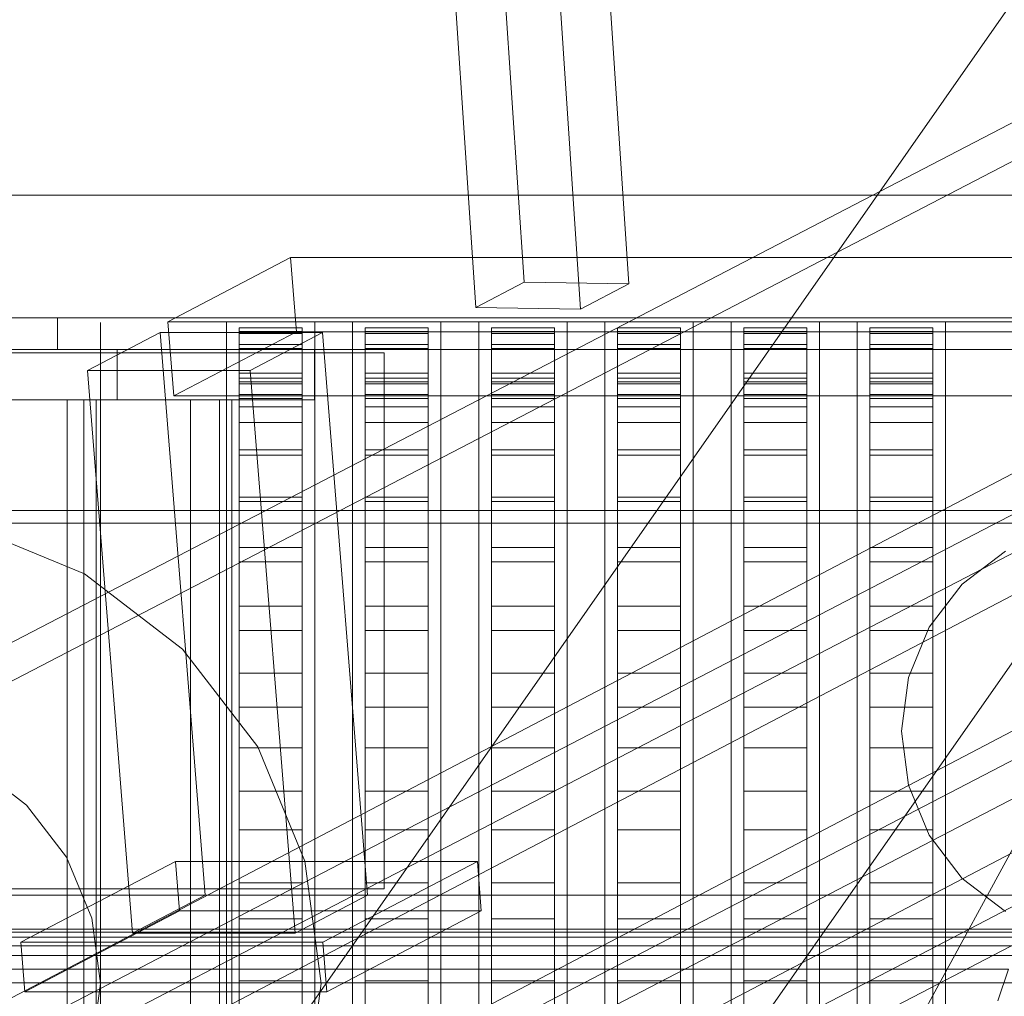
# Model space of a CAD drawing. Header units: millimetres. Extents: x -4738 to 65662, y -68080 to 6847.
# Tile 144 of 256: x -1673 to -1517, y -34127 to -33972. Entities that reach past the tile are written whole.
import ezdxf

# ---------------------------------------------------------------- set-up
doc = ezdxf.new("R2010")
doc.units = ezdxf.units.MM
for name, color, linetype, lineweight in [('COTAS_O', 1, 'Continuous', 0), ('frontal_briquetadora', 7, 'Continuous', 0), ('frontal_C10', 7, 'Continuous', 0), ('frontal_dosificador', 7, 'Continuous', 0), ('frontal_tolva', 7, 'Continuous', 0)]:
    doc.layers.add(name, color=color, linetype=linetype, lineweight=lineweight)
doc.dimstyles.new('R19_100', dxfattribs={"dimtxt": 250, "dimasz": 150, "dimexe": 150, "dimexo": 80, "dimgap": 100, "dimtad": 1, "dimtih": 1, "dimtoh": 1, "dimdsep": 46, "dimcen": 0.09, "dimadec": 0, "dimazin": 0, "dimtfac": 1, "dimtdec": 4, "dimtofl": 0, "dimtmove": 0, "dimatfit": 3, "dimfxl": 1, "dimtolj": 1, "dimtzin": 0, "dimarcsym": 0})

# ---------------------------------------------------------------- blocks, each defined once
blk = doc.blocks.new('DIM_R30_47')
at = {"layer": 'COTAS_O'}
for p, q in [((-1725, -31700), (-1025, -31700)), ((-1025, -31700), (-1070, -31850)), ((-1025, -34400), (-1025, -31700)), ((-1025, -31700), (-980, -31850)), ((-1025, -34400), (-1070, -34250)), ((-1025, -34400), (-980, -34250)), ((-1725, -34400), (-1025, -34400))]:
    blk.add_line(p, q, dxfattribs=at)
blk.add_text('2700 O', height=250, rotation=90, dxfattribs=at).set_placement((-1125, -33050))
blk = doc.blocks.new('DIM_R30_48')
at = {"layer": 'COTAS_O'}
for p, q in [((-1725, -33700), (-1575, -33655)), ((1725, -33700), (1575, -33655)), ((-1725, -34400), (-1725, -33700)), ((-1725, -33700), (1725, -33700)), ((-1725, -33700), (-1575, -33745)), ((1725, -33700), (1575, -33745)), ((1725, -34400), (1725, -33700))]:
    blk.add_line(p, q, dxfattribs=at)
blk.add_text('3450 O', height=250, dxfattribs=at).set_placement((0, -33600))

msp = doc.modelspace()

# ---------------------------------------------------------------- linework, layer by layer
at = {"layer": 'frontal_briquetadora'}
for p, q in [((-1660, -34021.432), (-1660, -34020.159)), ((-1640, -34021.432), (-1640, -34020.159)), ((-1626, -34021.432), (-1626, -34020.159)), ((-1620, -34021.432), (-1620, -34020.159)), ((-1606, -34021.432), (-1606, -34020.159)), ((-1600, -34021.432), (-1600, -34020.159)), ((-1586, -34021.432), (-1586, -34020.159)), ((-1580, -34021.432), (-1580, -34020.159)), ((-1566, -34021.432), (-1566, -34020.159)), ((-1560, -34021.432), (-1560, -34020.159)), ((-1546, -34021.432), (-1546, -34020.159)), ((-1540, -34021.432), (-1540, -34020.159)), ((-1526, -34021.432), (-1526, -34020.159)), ((-1660, -34023.974), (-1660, -34021.432)), ((-1640, -34023.974), (-1640, -34021.432)), ((-1638, -34021.599), (-1638, -34021.008)), ((-1638, -34021.008), (-1638, -34021.918)), ((-1638, -34021.008), (-1628, -34021.008)), ((-1638, -34023.687), (-1638, -34021.599)), ((-1638, -34021.599), (-1628, -34021.599)), ((-1638, -34021.918), (-1638, -34024.323)), ((-1638, -34021.918), (-1628, -34021.918)), ((-1628, -34021.008), (-1628, -34021.918)), ((-1628, -34021.599), (-1628, -34021.008)), ((-1628, -34023.687), (-1628, -34021.599)), ((-1628, -34021.918), (-1628, -34024.323)), ((-1626, -34023.974), (-1626, -34021.432)), ((-1620, -34023.974), (-1620, -34021.432)), ((-1618, -34021.599), (-1618, -34021.008)), ((-1618, -34021.008), (-1618, -34021.918)), ((-1618, -34021.008), (-1608, -34021.008)), ((-1618, -34023.687), (-1618, -34021.599)), ((-1618, -34021.599), (-1608, -34021.599)), ((-1618, -34021.918), (-1618, -34024.323)), ((-1618, -34021.918), (-1608, -34021.918)), ((-1608, -34021.008), (-1608, -34021.918)), ((-1608, -34021.599), (-1608, -34021.008)), ((-1608, -34023.687), (-1608, -34021.599)), ((-1608, -34021.918), (-1608, -34024.323)), ((-1606, -34023.974), (-1606, -34021.432)), ((-1600, -34023.974), (-1600, -34021.432)), ((-1598, -34021.599), (-1598, -34021.008)), ((-1598, -34021.008), (-1598, -34021.918)), ((-1598, -34021.008), (-1588, -34021.008)), ((-1598, -34023.687), (-1598, -34021.599)), ((-1598, -34021.599), (-1588, -34021.599)), ((-1598, -34021.918), (-1598, -34024.323)), ((-1598, -34021.918), (-1588, -34021.918)), ((-1588, -34021.008), (-1588, -34021.918)), ((-1588, -34021.599), (-1588, -34021.008)), ((-1588, -34023.687), (-1588, -34021.599)), ((-1588, -34021.918), (-1588, -34024.323)), ((-1586, -34023.974), (-1586, -34021.432)), ((-1580, -34023.974), (-1580, -34021.432)), ((-1578, -34021.599), (-1578, -34021.008)), ((-1578, -34021.008), (-1578, -34021.918)), ((-1578, -34021.008), (-1568, -34021.008)), ((-1578, -34023.687), (-1578, -34021.599)), ((-1578, -34021.599), (-1568, -34021.599)), ((-1578, -34021.918), (-1578, -34024.323)), ((-1578, -34021.918), (-1568, -34021.918)), ((-1568, -34021.008), (-1568, -34021.918)), ((-1568, -34021.599), (-1568, -34021.008)), ((-1568, -34023.687), (-1568, -34021.599)), ((-1568, -34021.918), (-1568, -34024.323)), ((-1566, -34023.974), (-1566, -34021.432)), ((-1560, -34023.974), (-1560, -34021.432)), ((-1558, -34021.599), (-1558, -34021.008)), ((-1558, -34021.008), (-1558, -34021.918)), ((-1558, -34021.008), (-1548, -34021.008)), ((-1558, -34023.687), (-1558, -34021.599)), ((-1558, -34021.599), (-1548, -34021.599)), ((-1558, -34021.918), (-1558, -34024.323)), ((-1558, -34021.918), (-1548, -34021.918)), ((-1548, -34021.008), (-1548, -34021.918)), ((-1548, -34021.599), (-1548, -34021.008)), ((-1548, -34023.687), (-1548, -34021.599)), ((-1548, -34021.918), (-1548, -34024.323)), ((-1546, -34023.974), (-1546, -34021.432)), ((-1540, -34023.974), (-1540, -34021.432)), ((-1538, -34021.599), (-1538, -34021.008)), ((-1538, -34021.008), (-1538, -34021.918)), ((-1538, -34021.008), (-1528, -34021.008)), ((-1538, -34023.687), (-1538, -34021.599)), ((-1538, -34021.599), (-1528, -34021.599)), ((-1538, -34021.918), (-1538, -34024.323)), ((-1538, -34021.918), (-1528, -34021.918)), ((-1528, -34021.008), (-1528, -34021.918)), ((-1528, -34021.599), (-1528, -34021.008)), ((-1528, -34023.687), (-1528, -34021.599)), ((-1528, -34021.918), (-1528, -34024.323)), ((-1526, -34023.974), (-1526, -34021.432)), ((-1638, -34255.522), (-1638, -34023.687)), ((-1638, -34023.687), (-1628, -34023.687)), ((-1628, -34255.522), (-1628, -34023.687)), ((-1618, -34255.522), (-1618, -34023.687)), ((-1618, -34023.687), (-1608, -34023.687)), ((-1608, -34255.522), (-1608, -34023.687)), ((-1598, -34255.522), (-1598, -34023.687)), ((-1598, -34023.687), (-1588, -34023.687)), ((-1588, -34255.522), (-1588, -34023.687)), ((-1578, -34255.522), (-1578, -34023.687)), ((-1578, -34023.687), (-1568, -34023.687)), ((-1568, -34255.522), (-1568, -34023.687)), ((-1558, -34255.522), (-1558, -34023.687)), ((-1558, -34023.687), (-1548, -34023.687)), ((-1548, -34255.522), (-1548, -34023.687)), ((-1538, -34255.522), (-1538, -34023.687)), ((-1538, -34023.687), (-1528, -34023.687)), ((-1528, -34255.522), (-1528, -34023.687)), ((-1660, -34027.772), (-1660, -34023.974)), ((-1640, -34027.772), (-1640, -34023.974)), ((-1638, -34024.323), (-1638, -34028.212)), ((-1638, -34024.323), (-1628, -34024.323)), ((-1628, -34024.323), (-1628, -34028.212)), ((-1626, -34027.772), (-1626, -34023.974)), ((-1620, -34027.772), (-1620, -34023.974)), ((-1618, -34024.323), (-1618, -34028.212)), ((-1618, -34024.323), (-1608, -34024.323)), ((-1608, -34024.323), (-1608, -34028.212)), ((-1606, -34027.772), (-1606, -34023.974)), ((-1600, -34027.772), (-1600, -34023.974)), ((-1598, -34024.323), (-1598, -34028.212)), ((-1598, -34024.323), (-1588, -34024.323)), ((-1588, -34024.323), (-1588, -34028.212)), ((-1586, -34027.772), (-1586, -34023.974)), ((-1580, -34027.772), (-1580, -34023.974)), ((-1578, -34024.323), (-1578, -34028.212)), ((-1578, -34024.323), (-1568, -34024.323)), ((-1568, -34024.323), (-1568, -34028.212)), ((-1566, -34027.772), (-1566, -34023.974)), ((-1560, -34027.772), (-1560, -34023.974)), ((-1558, -34024.323), (-1558, -34028.212)), ((-1558, -34024.323), (-1548, -34024.323)), ((-1548, -34024.323), (-1548, -34028.212)), ((-1546, -34027.772), (-1546, -34023.974)), ((-1540, -34027.772), (-1540, -34023.974)), ((-1538, -34024.323), (-1538, -34028.212)), ((-1538, -34024.323), (-1528, -34024.323)), ((-1528, -34024.323), (-1528, -34028.212)), ((-1526, -34027.772), (-1526, -34023.974)), ((-1660, -34032.813), (-1660, -34027.772)), ((-1640, -34032.813), (-1640, -34027.772)), ((-1638, -34028.212), (-1638, -34033.566)), ((-1638, -34028.212), (-1628, -34028.212)), ((-1628, -34028.212), (-1628, -34033.566)), ((-1626, -34032.813), (-1626, -34027.772)), ((-1620, -34032.813), (-1620, -34027.772)), ((-1618, -34028.212), (-1618, -34033.566)), ((-1618, -34028.212), (-1608, -34028.212)), ((-1608, -34028.212), (-1608, -34033.566)), ((-1606, -34032.813), (-1606, -34027.772)), ((-1600, -34032.813), (-1600, -34027.772)), ((-1598, -34028.212), (-1598, -34033.566)), ((-1598, -34028.212), (-1588, -34028.212)), ((-1588, -34028.212), (-1588, -34033.566)), ((-1586, -34032.813), (-1586, -34027.772)), ((-1580, -34032.813), (-1580, -34027.772)), ((-1578, -34028.212), (-1578, -34033.566)), ((-1578, -34028.212), (-1568, -34028.212)), ((-1568, -34028.212), (-1568, -34033.566)), ((-1566, -34032.813), (-1566, -34027.772)), ((-1560, -34032.813), (-1560, -34027.772)), ((-1558, -34028.212), (-1558, -34033.566)), ((-1558, -34028.212), (-1548, -34028.212)), ((-1548, -34028.212), (-1548, -34033.566)), ((-1546, -34032.813), (-1546, -34027.772)), ((-1540, -34032.813), (-1540, -34027.772)), ((-1538, -34028.212), (-1538, -34033.566)), ((-1538, -34028.212), (-1528, -34028.212)), ((-1528, -34028.212), (-1528, -34033.566)), ((-1526, -34032.813), (-1526, -34027.772)), ((-1640, -34030.642), (-1640, -34030)), ((-1638, -34029.008), (-1638, -34029.894)), ((-1638, -34029.584), (-1638, -34029.008)), ((-1638, -34029.008), (-1628, -34029.008)), ((-1638, -34031.618), (-1638, -34029.584)), ((-1638, -34029.584), (-1628, -34029.584)), ((-1638, -34029.894), (-1638, -34032.237)), ((-1638, -34029.894), (-1628, -34029.894)), ((-1628, -34029.584), (-1628, -34029.008)), ((-1628, -34029.008), (-1628, -34029.894)), ((-1628, -34031.618), (-1628, -34029.584)), ((-1628, -34029.894), (-1628, -34032.237)), ((-1626, -34030.642), (-1626, -34030)), ((-1620, -34030.642), (-1620, -34030)), ((-1618, -34029.008), (-1618, -34029.894)), ((-1618, -34029.584), (-1618, -34029.008)), ((-1618, -34029.008), (-1608, -34029.008)), ((-1618, -34031.618), (-1618, -34029.584)), ((-1618, -34029.584), (-1608, -34029.584)), ((-1618, -34029.894), (-1618, -34032.237)), ((-1618, -34029.894), (-1608, -34029.894)), ((-1608, -34029.584), (-1608, -34029.008)), ((-1608, -34029.008), (-1608, -34029.894)), ((-1608, -34031.618), (-1608, -34029.584)), ((-1608, -34029.894), (-1608, -34032.237)), ((-1606, -34030.642), (-1606, -34030)), ((-1600, -34030.642), (-1600, -34030)), ((-1598, -34029.008), (-1598, -34029.894)), ((-1598, -34029.584), (-1598, -34029.008)), ((-1598, -34029.008), (-1588, -34029.008)), ((-1598, -34031.618), (-1598, -34029.584)), ((-1598, -34029.584), (-1588, -34029.584)), ((-1598, -34029.894), (-1598, -34032.237)), ((-1598, -34029.894), (-1588, -34029.894)), ((-1588, -34029.584), (-1588, -34029.008)), ((-1588, -34029.008), (-1588, -34029.894)), ((-1588, -34031.618), (-1588, -34029.584)), ((-1588, -34029.894), (-1588, -34032.237)), ((-1586, -34030.642), (-1586, -34030)), ((-1580, -34030.642), (-1580, -34030)), ((-1578, -34029.008), (-1578, -34029.894)), ((-1578, -34029.584), (-1578, -34029.008)), ((-1578, -34029.008), (-1568, -34029.008)), ((-1578, -34031.618), (-1578, -34029.584)), ((-1578, -34029.584), (-1568, -34029.584)), ((-1578, -34029.894), (-1578, -34032.237)), ((-1578, -34029.894), (-1568, -34029.894)), ((-1568, -34029.584), (-1568, -34029.008)), ((-1568, -34029.008), (-1568, -34029.894)), ((-1568, -34031.618), (-1568, -34029.584)), ((-1568, -34029.894), (-1568, -34032.237)), ((-1566, -34030.642), (-1566, -34030)), ((-1560, -34030.642), (-1560, -34030)), ((-1558, -34029.008), (-1558, -34029.894)), ((-1558, -34029.584), (-1558, -34029.008)), ((-1558, -34029.008), (-1548, -34029.008)), ((-1558, -34031.618), (-1558, -34029.584)), ((-1558, -34029.584), (-1548, -34029.584)), ((-1558, -34029.894), (-1558, -34032.237)), ((-1558, -34029.894), (-1548, -34029.894)), ((-1548, -34029.584), (-1548, -34029.008)), ((-1548, -34029.008), (-1548, -34029.894)), ((-1548, -34031.618), (-1548, -34029.584)), ((-1548, -34029.894), (-1548, -34032.237)), ((-1546, -34030.642), (-1546, -34030)), ((-1540, -34030.642), (-1540, -34030)), ((-1538, -34029.008), (-1538, -34029.894)), ((-1538, -34029.584), (-1538, -34029.008)), ((-1538, -34029.008), (-1528, -34029.008)), ((-1538, -34031.618), (-1538, -34029.584)), ((-1538, -34029.584), (-1528, -34029.584)), ((-1538, -34029.894), (-1538, -34032.237)), ((-1538, -34029.894), (-1528, -34029.894)), ((-1528, -34029.584), (-1528, -34029.008)), ((-1528, -34029.008), (-1528, -34029.894)), ((-1528, -34031.618), (-1528, -34029.584)), ((-1528, -34029.894), (-1528, -34032.237)), ((-1526, -34030.642), (-1526, -34030)), ((-1640, -34032.567), (-1640, -34030.642)), ((-1638, -34263.452), (-1638, -34031.618)), ((-1638, -34031.618), (-1628, -34031.618)), ((-1628, -34263.452), (-1628, -34031.618)), ((-1626, -34032.567), (-1626, -34030.642)), ((-1620, -34032.567), (-1620, -34030.642)), ((-1618, -34263.452), (-1618, -34031.618)), ((-1618, -34031.618), (-1608, -34031.618)), ((-1608, -34263.452), (-1608, -34031.618)), ((-1606, -34032.567), (-1606, -34030.642)), ((-1600, -34032.567), (-1600, -34030.642)), ((-1598, -34263.452), (-1598, -34031.618)), ((-1598, -34031.618), (-1588, -34031.618)), ((-1588, -34263.452), (-1588, -34031.618)), ((-1586, -34032.567), (-1586, -34030.642)), ((-1580, -34032.567), (-1580, -34030.642)), ((-1578, -34263.452), (-1578, -34031.618)), ((-1578, -34031.618), (-1568, -34031.618)), ((-1568, -34263.452), (-1568, -34031.618)), ((-1566, -34032.567), (-1566, -34030.642)), ((-1560, -34032.567), (-1560, -34030.642)), ((-1558, -34263.452), (-1558, -34031.618)), ((-1558, -34031.618), (-1548, -34031.618)), ((-1548, -34263.452), (-1548, -34031.618)), ((-1546, -34032.567), (-1546, -34030.642)), ((-1540, -34032.567), (-1540, -34030.642)), ((-1538, -34263.452), (-1538, -34031.618)), ((-1538, -34031.618), (-1528, -34031.618)), ((-1528, -34263.452), (-1528, -34031.618)), ((-1526, -34032.567), (-1526, -34030.642)), ((-1660, -34039.075), (-1660, -34032.813)), ((-1640, -34035.764), (-1640, -34032.567)), ((-1640, -34039.075), (-1640, -34032.813)), ((-1638, -34032.237), (-1638, -34036.025)), ((-1638, -34032.237), (-1628, -34032.237)), ((-1628, -34032.237), (-1628, -34036.025)), ((-1626, -34035.764), (-1626, -34032.567)), ((-1626, -34039.075), (-1626, -34032.813)), ((-1620, -34035.764), (-1620, -34032.567)), ((-1620, -34039.075), (-1620, -34032.813)), ((-1618, -34032.237), (-1618, -34036.025)), ((-1618, -34032.237), (-1608, -34032.237)), ((-1608, -34032.237), (-1608, -34036.025)), ((-1606, -34035.764), (-1606, -34032.567)), ((-1606, -34039.075), (-1606, -34032.813)), ((-1600, -34035.764), (-1600, -34032.567)), ((-1600, -34039.075), (-1600, -34032.813)), ((-1598, -34032.237), (-1598, -34036.025)), ((-1598, -34032.237), (-1588, -34032.237)), ((-1588, -34032.237), (-1588, -34036.025)), ((-1586, -34035.764), (-1586, -34032.567)), ((-1586, -34039.075), (-1586, -34032.813)), ((-1580, -34035.764), (-1580, -34032.567)), ((-1580, -34039.075), (-1580, -34032.813)), ((-1578, -34032.237), (-1578, -34036.025)), ((-1578, -34032.237), (-1568, -34032.237)), ((-1568, -34032.237), (-1568, -34036.025)), ((-1566, -34035.764), (-1566, -34032.567)), ((-1566, -34039.075), (-1566, -34032.813)), ((-1560, -34035.764), (-1560, -34032.567)), ((-1560, -34039.075), (-1560, -34032.813)), ((-1558, -34032.237), (-1558, -34036.025)), ((-1558, -34032.237), (-1548, -34032.237)), ((-1548, -34032.237), (-1548, -34036.025)), ((-1546, -34035.764), (-1546, -34032.567)), ((-1546, -34039.075), (-1546, -34032.813)), ((-1540, -34035.764), (-1540, -34032.567)), ((-1540, -34039.075), (-1540, -34032.813)), ((-1538, -34032.237), (-1538, -34036.025)), ((-1538, -34032.237), (-1528, -34032.237)), ((-1528, -34032.237), (-1528, -34036.025)), ((-1526, -34035.764), (-1526, -34032.567)), ((-1526, -34039.075), (-1526, -34032.813)), ((-1638, -34033.566), (-1638, -34040.36)), ((-1638, -34033.566), (-1628, -34033.566)), ((-1628, -34033.566), (-1628, -34040.36)), ((-1618, -34033.566), (-1618, -34040.36)), ((-1618, -34033.566), (-1608, -34033.566)), ((-1608, -34033.566), (-1608, -34040.36)), ((-1598, -34033.566), (-1598, -34040.36)), ((-1598, -34033.566), (-1588, -34033.566)), ((-1588, -34033.566), (-1588, -34040.36)), ((-1578, -34033.566), (-1578, -34040.36)), ((-1578, -34033.566), (-1568, -34033.566)), ((-1568, -34033.566), (-1568, -34040.36)), ((-1558, -34033.566), (-1558, -34040.36)), ((-1558, -34033.566), (-1548, -34033.566)), ((-1548, -34033.566), (-1548, -34040.36)), ((-1538, -34033.566), (-1538, -34040.36)), ((-1538, -34033.566), (-1528, -34033.566)), ((-1528, -34033.566), (-1528, -34040.36)), ((-1640, -34040.222), (-1640, -34035.764)), ((-1638, -34036.025), (-1638, -34041.241)), ((-1638, -34036.025), (-1628, -34036.025)), ((-1628, -34036.025), (-1628, -34041.241)), ((-1626, -34040.222), (-1626, -34035.764)), ((-1620, -34040.222), (-1620, -34035.764)), ((-1618, -34036.025), (-1618, -34041.241)), ((-1618, -34036.025), (-1608, -34036.025)), ((-1608, -34036.025), (-1608, -34041.241)), ((-1606, -34040.222), (-1606, -34035.764)), ((-1600, -34040.222), (-1600, -34035.764)), ((-1598, -34036.025), (-1598, -34041.241)), ((-1598, -34036.025), (-1588, -34036.025)), ((-1588, -34036.025), (-1588, -34041.241)), ((-1586, -34040.222), (-1586, -34035.764)), ((-1580, -34040.222), (-1580, -34035.764)), ((-1578, -34036.025), (-1578, -34041.241)), ((-1578, -34036.025), (-1568, -34036.025)), ((-1568, -34036.025), (-1568, -34041.241)), ((-1566, -34040.222), (-1566, -34035.764)), ((-1560, -34040.222), (-1560, -34035.764)), ((-1558, -34036.025), (-1558, -34041.241)), ((-1558, -34036.025), (-1548, -34036.025)), ((-1548, -34036.025), (-1548, -34041.241)), ((-1546, -34040.222), (-1546, -34035.764)), ((-1540, -34040.222), (-1540, -34035.764)), ((-1538, -34036.025), (-1538, -34041.241)), ((-1538, -34036.025), (-1528, -34036.025)), ((-1528, -34036.025), (-1528, -34041.241)), ((-1526, -34040.222), (-1526, -34035.764)), ((-1660, -34046.532), (-1660, -34039.075)), ((-1640, -34046.532), (-1640, -34039.075)), ((-1626, -34046.532), (-1626, -34039.075)), ((-1620, -34046.532), (-1620, -34039.075)), ((-1606, -34046.532), (-1606, -34039.075)), ((-1600, -34046.532), (-1600, -34039.075)), ((-1586, -34046.532), (-1586, -34039.075)), ((-1580, -34046.532), (-1580, -34039.075)), ((-1566, -34046.532), (-1566, -34039.075)), ((-1560, -34046.532), (-1560, -34039.075)), ((-1546, -34046.532), (-1546, -34039.075)), ((-1540, -34046.532), (-1540, -34039.075)), ((-1526, -34046.532), (-1526, -34039.075)), ((-1640, -34045.921), (-1640, -34040.222)), ((-1638, -34040.36), (-1638, -34048.56)), ((-1638, -34040.36), (-1628, -34040.36)), ((-1628, -34040.36), (-1628, -34048.56)), ((-1626, -34045.921), (-1626, -34040.222)), ((-1620, -34045.921), (-1620, -34040.222)), ((-1618, -34040.36), (-1618, -34048.56)), ((-1618, -34040.36), (-1608, -34040.36)), ((-1608, -34040.36), (-1608, -34048.56)), ((-1606, -34045.921), (-1606, -34040.222)), ((-1600, -34045.921), (-1600, -34040.222)), ((-1598, -34040.36), (-1598, -34048.56)), ((-1598, -34040.36), (-1588, -34040.36)), ((-1588, -34040.36), (-1588, -34048.56)), ((-1586, -34045.921), (-1586, -34040.222)), ((-1580, -34045.921), (-1580, -34040.222)), ((-1578, -34040.36), (-1578, -34048.56)), ((-1578, -34040.36), (-1568, -34040.36)), ((-1568, -34040.36), (-1568, -34048.56)), ((-1566, -34045.921), (-1566, -34040.222)), ((-1560, -34045.921), (-1560, -34040.222)), ((-1558, -34040.36), (-1558, -34048.56)), ((-1558, -34040.36), (-1548, -34040.36)), ((-1548, -34040.36), (-1548, -34048.56)), ((-1546, -34045.921), (-1546, -34040.222)), ((-1540, -34045.921), (-1540, -34040.222)), ((-1538, -34040.36), (-1538, -34048.56)), ((-1538, -34040.36), (-1528, -34040.36)), ((-1528, -34040.36), (-1528, -34048.56)), ((-1526, -34045.921), (-1526, -34040.222)), ((-1638, -34041.241), (-1638, -34047.859)), ((-1638, -34041.241), (-1628, -34041.241)), ((-1628, -34041.241), (-1628, -34047.859)), ((-1618, -34041.241), (-1618, -34047.859)), ((-1618, -34041.241), (-1608, -34041.241)), ((-1608, -34041.241), (-1608, -34047.859)), ((-1598, -34041.241), (-1598, -34047.859)), ((-1598, -34041.241), (-1588, -34041.241)), ((-1588, -34041.241), (-1588, -34047.859)), ((-1578, -34041.241), (-1578, -34047.859)), ((-1578, -34041.241), (-1568, -34041.241)), ((-1568, -34041.241), (-1568, -34047.859)), ((-1558, -34041.241), (-1558, -34047.859)), ((-1558, -34041.241), (-1548, -34041.241)), ((-1548, -34041.241), (-1548, -34047.859)), ((-1538, -34041.241), (-1538, -34047.859)), ((-1538, -34041.241), (-1528, -34041.241)), ((-1528, -34041.241), (-1528, -34047.859)), ((-1660, -34055.154), (-1660, -34046.532)), ((-1640, -34052.836), (-1640, -34045.921)), ((-1640, -34055.154), (-1640, -34046.532)), ((-1626, -34052.836), (-1626, -34045.921)), ((-1626, -34055.154), (-1626, -34046.532)), ((-1620, -34052.836), (-1620, -34045.921)), ((-1620, -34055.154), (-1620, -34046.532)), ((-1606, -34052.836), (-1606, -34045.921)), ((-1606, -34055.154), (-1606, -34046.532)), ((-1600, -34052.836), (-1600, -34045.921)), ((-1600, -34055.154), (-1600, -34046.532)), ((-1586, -34052.836), (-1586, -34045.921)), ((-1586, -34055.154), (-1586, -34046.532)), ((-1580, -34052.836), (-1580, -34045.921)), ((-1580, -34055.154), (-1580, -34046.532)), ((-1566, -34052.836), (-1566, -34045.921)), ((-1566, -34055.154), (-1566, -34046.532)), ((-1560, -34052.836), (-1560, -34045.921)), ((-1560, -34055.154), (-1560, -34046.532)), ((-1546, -34052.836), (-1546, -34045.921)), ((-1546, -34055.154), (-1546, -34046.532)), ((-1540, -34052.836), (-1540, -34045.921)), ((-1540, -34055.154), (-1540, -34046.532)), ((-1526, -34052.836), (-1526, -34045.921)), ((-1526, -34055.154), (-1526, -34046.532)), ((-1638, -34047.859), (-1638, -34055.846)), ((-1638, -34047.859), (-1628, -34047.859)), ((-1638, -34048.56), (-1638, -34058.126)), ((-1638, -34048.56), (-1628, -34048.56)), ((-1628, -34047.859), (-1628, -34055.846)), ((-1628, -34048.56), (-1628, -34058.126)), ((-1618, -34047.859), (-1618, -34055.846)), ((-1618, -34047.859), (-1608, -34047.859)), ((-1618, -34048.56), (-1618, -34058.126)), ((-1618, -34048.56), (-1608, -34048.56)), ((-1608, -34047.859), (-1608, -34055.846)), ((-1608, -34048.56), (-1608, -34058.126)), ((-1598, -34047.859), (-1598, -34055.846)), ((-1598, -34047.859), (-1588, -34047.859)), ((-1598, -34048.56), (-1598, -34058.126)), ((-1598, -34048.56), (-1588, -34048.56)), ((-1588, -34047.859), (-1588, -34055.846)), ((-1588, -34048.56), (-1588, -34058.126)), ((-1578, -34047.859), (-1578, -34055.846)), ((-1578, -34047.859), (-1568, -34047.859)), ((-1578, -34048.56), (-1578, -34058.126)), ((-1578, -34048.56), (-1568, -34048.56)), ((-1568, -34047.859), (-1568, -34055.846)), ((-1568, -34048.56), (-1568, -34058.126)), ((-1558, -34047.859), (-1558, -34055.846)), ((-1558, -34047.859), (-1548, -34047.859)), ((-1558, -34048.56), (-1558, -34058.126)), ((-1558, -34048.56), (-1548, -34048.56)), ((-1548, -34047.859), (-1548, -34055.846)), ((-1548, -34048.56), (-1548, -34058.126)), ((-1538, -34047.859), (-1538, -34055.846)), ((-1538, -34047.859), (-1528, -34047.859)), ((-1538, -34048.56), (-1538, -34058.126)), ((-1538, -34048.56), (-1528, -34048.56)), ((-1528, -34047.859), (-1528, -34055.846)), ((-1528, -34048.56), (-1528, -34058.126)), ((-1640, -34060.938), (-1640, -34052.836)), ((-1626, -34060.938), (-1626, -34052.836)), ((-1620, -34060.938), (-1620, -34052.836)), ((-1606, -34060.938), (-1606, -34052.836)), ((-1600, -34060.938), (-1600, -34052.836)), ((-1586, -34060.938), (-1586, -34052.836)), ((-1580, -34060.938), (-1580, -34052.836)), ((-1566, -34060.938), (-1566, -34052.836)), ((-1560, -34060.938), (-1560, -34052.836)), ((-1546, -34060.938), (-1546, -34052.836)), ((-1540, -34060.938), (-1540, -34052.836)), ((-1526, -34060.938), (-1526, -34052.836)), ((-1660, -34064.906), (-1660, -34055.154)), ((-1640, -34064.906), (-1640, -34055.154)), ((-1638, -34055.846), (-1638, -34065.165)), ((-1638, -34055.846), (-1628, -34055.846)), ((-1628, -34055.846), (-1628, -34065.165)), ((-1626, -34064.906), (-1626, -34055.154)), ((-1620, -34064.906), (-1620, -34055.154)), ((-1618, -34055.846), (-1618, -34065.165)), ((-1618, -34055.846), (-1608, -34055.846)), ((-1608, -34055.846), (-1608, -34065.165)), ((-1606, -34064.906), (-1606, -34055.154)), ((-1600, -34064.906), (-1600, -34055.154)), ((-1598, -34055.846), (-1598, -34065.165)), ((-1598, -34055.846), (-1588, -34055.846)), ((-1588, -34055.846), (-1588, -34065.165)), ((-1586, -34064.906), (-1586, -34055.154)), ((-1580, -34064.906), (-1580, -34055.154)), ((-1578, -34055.846), (-1578, -34065.165)), ((-1578, -34055.846), (-1568, -34055.846)), ((-1568, -34055.846), (-1568, -34065.165)), ((-1566, -34064.906), (-1566, -34055.154)), ((-1560, -34064.906), (-1560, -34055.154)), ((-1558, -34055.846), (-1558, -34065.165)), ((-1558, -34055.846), (-1548, -34055.846)), ((-1548, -34055.846), (-1548, -34065.165)), ((-1546, -34064.906), (-1546, -34055.154)), ((-1540, -34064.906), (-1540, -34055.154)), ((-1538, -34055.846), (-1538, -34065.165)), ((-1538, -34055.846), (-1528, -34055.846)), ((-1528, -34055.846), (-1528, -34065.165)), ((-1526, -34064.906), (-1526, -34055.154)), ((-1638, -34058.126), (-1638, -34069.012)), ((-1638, -34058.126), (-1628, -34058.126)), ((-1628, -34058.126), (-1628, -34069.012)), ((-1618, -34058.126), (-1618, -34069.012)), ((-1618, -34058.126), (-1608, -34058.126)), ((-1608, -34058.126), (-1608, -34069.012)), ((-1598, -34058.126), (-1598, -34069.012)), ((-1598, -34058.126), (-1588, -34058.126)), ((-1588, -34058.126), (-1588, -34069.012)), ((-1578, -34058.126), (-1578, -34069.012)), ((-1578, -34058.126), (-1568, -34058.126)), ((-1568, -34058.126), (-1568, -34069.012)), ((-1558, -34058.126), (-1558, -34069.012)), ((-1558, -34058.126), (-1548, -34058.126)), ((-1548, -34058.126), (-1548, -34069.012)), ((-1538, -34058.126), (-1538, -34069.012)), ((-1538, -34058.126), (-1528, -34058.126)), ((-1528, -34058.126), (-1528, -34069.012)), ((-1640, -34070.192), (-1640, -34060.938)), ((-1626, -34070.192), (-1626, -34060.938)), ((-1620, -34070.192), (-1620, -34060.938)), ((-1606, -34070.192), (-1606, -34060.938)), ((-1600, -34070.192), (-1600, -34060.938)), ((-1586, -34070.192), (-1586, -34060.938)), ((-1580, -34070.192), (-1580, -34060.938)), ((-1566, -34070.192), (-1566, -34060.938)), ((-1560, -34070.192), (-1560, -34060.938)), ((-1546, -34070.192), (-1546, -34060.938)), ((-1540, -34070.192), (-1540, -34060.938)), ((-1526, -34070.192), (-1526, -34060.938)), ((-1660, -34075.747), (-1660, -34064.906)), ((-1640, -34075.747), (-1640, -34064.906)), ((-1638, -34065.165), (-1638, -34075.769)), ((-1638, -34065.165), (-1628, -34065.165)), ((-1628, -34065.165), (-1628, -34075.769)), ((-1626, -34075.747), (-1626, -34064.906)), ((-1620, -34075.747), (-1620, -34064.906)), ((-1618, -34065.165), (-1618, -34075.769)), ((-1618, -34065.165), (-1608, -34065.165)), ((-1608, -34065.165), (-1608, -34075.769)), ((-1606, -34075.747), (-1606, -34064.906)), ((-1600, -34075.747), (-1600, -34064.906)), ((-1598, -34065.165), (-1598, -34075.769)), ((-1598, -34065.165), (-1588, -34065.165)), ((-1588, -34065.165), (-1588, -34075.769)), ((-1586, -34075.747), (-1586, -34064.906)), ((-1580, -34075.747), (-1580, -34064.906)), ((-1578, -34065.165), (-1578, -34075.769)), ((-1578, -34065.165), (-1568, -34065.165)), ((-1568, -34065.165), (-1568, -34075.769)), ((-1566, -34075.747), (-1566, -34064.906)), ((-1560, -34075.747), (-1560, -34064.906)), ((-1558, -34065.165), (-1558, -34075.769)), ((-1558, -34065.165), (-1548, -34065.165)), ((-1548, -34065.165), (-1548, -34075.769)), ((-1546, -34075.747), (-1546, -34064.906)), ((-1540, -34075.747), (-1540, -34064.906)), ((-1538, -34065.165), (-1538, -34075.769)), ((-1538, -34065.165), (-1528, -34065.165)), ((-1528, -34065.165), (-1528, -34075.769)), ((-1526, -34075.747), (-1526, -34064.906)), ((-1638, -34069.012), (-1638, -34081.166)), ((-1638, -34069.012), (-1628, -34069.012)), ((-1628, -34069.012), (-1628, -34081.166)), ((-1618, -34069.012), (-1618, -34081.166)), ((-1618, -34069.012), (-1608, -34069.012)), ((-1608, -34069.012), (-1608, -34081.166)), ((-1598, -34069.012), (-1598, -34081.166)), ((-1598, -34069.012), (-1588, -34069.012)), ((-1588, -34069.012), (-1588, -34081.166)), ((-1578, -34069.012), (-1578, -34081.166)), ((-1578, -34069.012), (-1568, -34069.012)), ((-1568, -34069.012), (-1568, -34081.166)), ((-1558, -34069.012), (-1558, -34081.166)), ((-1558, -34069.012), (-1548, -34069.012)), ((-1548, -34069.012), (-1548, -34081.166)), ((-1538, -34069.012), (-1538, -34081.166)), ((-1538, -34069.012), (-1528, -34069.012)), ((-1528, -34069.012), (-1528, -34081.166)), ((-1640, -34080.559), (-1640, -34070.192)), ((-1626, -34080.559), (-1626, -34070.192)), ((-1620, -34080.559), (-1620, -34070.192)), ((-1606, -34080.559), (-1606, -34070.192)), ((-1600, -34080.559), (-1600, -34070.192)), ((-1586, -34080.559), (-1586, -34070.192)), ((-1580, -34080.559), (-1580, -34070.192)), ((-1566, -34080.559), (-1566, -34070.192)), ((-1560, -34080.559), (-1560, -34070.192)), ((-1546, -34080.559), (-1546, -34070.192)), ((-1540, -34080.559), (-1540, -34070.192)), ((-1526, -34080.559), (-1526, -34070.192)), ((-1660, -34087.632), (-1660, -34075.747)), ((-1640, -34087.632), (-1640, -34075.747)), ((-1638, -34075.769), (-1638, -34087.608)), ((-1638, -34075.769), (-1628, -34075.769)), ((-1628, -34075.769), (-1628, -34087.608)), ((-1626, -34087.632), (-1626, -34075.747)), ((-1620, -34087.632), (-1620, -34075.747)), ((-1618, -34075.769), (-1618, -34087.608)), ((-1618, -34075.769), (-1608, -34075.769)), ((-1608, -34075.769), (-1608, -34087.608)), ((-1606, -34087.632), (-1606, -34075.747)), ((-1600, -34087.632), (-1600, -34075.747)), ((-1598, -34075.769), (-1598, -34087.608)), ((-1598, -34075.769), (-1588, -34075.769)), ((-1588, -34075.769), (-1588, -34087.608)), ((-1586, -34087.632), (-1586, -34075.747)), ((-1580, -34087.632), (-1580, -34075.747)), ((-1578, -34075.769), (-1578, -34087.608)), ((-1578, -34075.769), (-1568, -34075.769)), ((-1568, -34075.769), (-1568, -34087.608)), ((-1566, -34087.632), (-1566, -34075.747)), ((-1560, -34087.632), (-1560, -34075.747)), ((-1558, -34075.769), (-1558, -34087.608)), ((-1558, -34075.769), (-1548, -34075.769)), ((-1548, -34075.769), (-1548, -34087.608)), ((-1546, -34087.632), (-1546, -34075.747)), ((-1540, -34087.632), (-1540, -34075.747)), ((-1538, -34075.769), (-1538, -34087.608)), ((-1538, -34075.769), (-1528, -34075.769)), ((-1528, -34075.769), (-1528, -34087.608)), ((-1526, -34087.632), (-1526, -34075.747)), ((-1640, -34091.994), (-1640, -34080.559)), ((-1638, -34081.166), (-1638, -34094.527)), ((-1638, -34081.166), (-1628, -34081.166)), ((-1628, -34081.166), (-1628, -34094.527)), ((-1626, -34091.994), (-1626, -34080.559)), ((-1620, -34091.994), (-1620, -34080.559)), ((-1618, -34081.166), (-1618, -34094.527)), ((-1618, -34081.166), (-1608, -34081.166)), ((-1608, -34081.166), (-1608, -34094.527)), ((-1606, -34091.994), (-1606, -34080.559)), ((-1600, -34091.994), (-1600, -34080.559)), ((-1598, -34081.166), (-1598, -34094.527)), ((-1598, -34081.166), (-1588, -34081.166)), ((-1588, -34081.166), (-1588, -34094.527)), ((-1586, -34091.994), (-1586, -34080.559)), ((-1580, -34091.994), (-1580, -34080.559)), ((-1578, -34081.166), (-1578, -34094.527)), ((-1578, -34081.166), (-1568, -34081.166)), ((-1568, -34081.166), (-1568, -34094.527)), ((-1566, -34091.994), (-1566, -34080.559)), ((-1560, -34091.994), (-1560, -34080.559)), ((-1558, -34081.166), (-1558, -34094.527)), ((-1558, -34081.166), (-1548, -34081.166)), ((-1548, -34081.166), (-1548, -34094.527)), ((-1546, -34091.994), (-1546, -34080.559)), ((-1540, -34091.994), (-1540, -34080.559)), ((-1538, -34081.166), (-1538, -34094.527)), ((-1538, -34081.166), (-1528, -34081.166)), ((-1528, -34081.166), (-1528, -34094.527)), ((-1526, -34091.994), (-1526, -34080.559)), ((-1660, -34088.791), (-1660, -34083.177)), ((-1660, -34100.514), (-1660, -34087.632)), ((-1640, -34100.514), (-1640, -34087.632)), ((-1638, -34087.608), (-1638, -34100.623)), ((-1638, -34087.608), (-1628, -34087.608)), ((-1628, -34087.608), (-1628, -34100.623)), ((-1626, -34100.514), (-1626, -34087.632)), ((-1620, -34100.514), (-1620, -34087.632)), ((-1618, -34087.608), (-1618, -34100.623)), ((-1618, -34087.608), (-1608, -34087.608)), ((-1608, -34087.608), (-1608, -34100.623)), ((-1606, -34100.514), (-1606, -34087.632)), ((-1600, -34100.514), (-1600, -34087.632)), ((-1598, -34087.608), (-1598, -34100.623)), ((-1598, -34087.608), (-1588, -34087.608)), ((-1588, -34087.608), (-1588, -34100.623)), ((-1586, -34100.514), (-1586, -34087.632)), ((-1580, -34100.514), (-1580, -34087.632)), ((-1578, -34087.608), (-1578, -34100.623)), ((-1578, -34087.608), (-1568, -34087.608)), ((-1568, -34087.608), (-1568, -34100.623)), ((-1566, -34100.514), (-1566, -34087.632)), ((-1560, -34100.514), (-1560, -34087.632)), ((-1558, -34087.608), (-1558, -34100.623)), ((-1558, -34087.608), (-1548, -34087.608)), ((-1548, -34087.608), (-1548, -34100.623)), ((-1546, -34100.514), (-1546, -34087.632)), ((-1540, -34100.514), (-1540, -34087.632)), ((-1538, -34087.608), (-1538, -34100.623)), ((-1538, -34087.608), (-1528, -34087.608)), ((-1528, -34087.608), (-1528, -34100.623)), ((-1526, -34100.514), (-1526, -34087.632)), ((-1660, -34099.562), (-1660, -34088.791)), ((-1640, -34104.448), (-1640, -34091.994)), ((-1626, -34104.448), (-1626, -34091.994)), ((-1620, -34104.448), (-1620, -34091.994)), ((-1606, -34104.448), (-1606, -34091.994)), ((-1600, -34104.448), (-1600, -34091.994)), ((-1586, -34104.448), (-1586, -34091.994)), ((-1580, -34104.448), (-1580, -34091.994)), ((-1566, -34104.448), (-1566, -34091.994)), ((-1560, -34104.448), (-1560, -34091.994)), ((-1546, -34104.448), (-1546, -34091.994)), ((-1540, -34104.448), (-1540, -34091.994)), ((-1526, -34104.448), (-1526, -34091.994)), ((-1638, -34094.527), (-1638, -34109.032)), ((-1638, -34094.527), (-1628, -34094.527)), ((-1628, -34094.527), (-1628, -34109.032)), ((-1618, -34094.527), (-1618, -34109.032)), ((-1618, -34094.527), (-1608, -34094.527)), ((-1608, -34094.527), (-1608, -34109.032)), ((-1598, -34094.527), (-1598, -34109.032)), ((-1598, -34094.527), (-1588, -34094.527)), ((-1588, -34094.527), (-1588, -34109.032)), ((-1578, -34094.527), (-1578, -34109.032)), ((-1578, -34094.527), (-1568, -34094.527)), ((-1568, -34094.527), (-1568, -34109.032)), ((-1558, -34094.527), (-1558, -34109.032)), ((-1558, -34094.527), (-1548, -34094.527)), ((-1548, -34094.527), (-1548, -34109.032)), ((-1538, -34094.527), (-1538, -34109.032)), ((-1538, -34094.527), (-1528, -34094.527)), ((-1528, -34094.527), (-1528, -34109.032)), ((-1660, -34114.62), (-1660, -34099.562)), ((-1660, -34114.338), (-1660, -34100.514)), ((-1640, -34114.338), (-1640, -34100.514)), ((-1638, -34100.623), (-1638, -34114.753)), ((-1638, -34100.623), (-1628, -34100.623)), ((-1628, -34100.623), (-1628, -34114.753)), ((-1626, -34114.338), (-1626, -34100.514)), ((-1620, -34114.338), (-1620, -34100.514)), ((-1618, -34100.623), (-1618, -34114.753)), ((-1618, -34100.623), (-1608, -34100.623)), ((-1608, -34100.623), (-1608, -34114.753)), ((-1606, -34114.338), (-1606, -34100.514)), ((-1600, -34114.338), (-1600, -34100.514)), ((-1598, -34100.623), (-1598, -34114.753)), ((-1598, -34100.623), (-1588, -34100.623)), ((-1588, -34100.623), (-1588, -34114.753)), ((-1586, -34114.338), (-1586, -34100.514)), ((-1580, -34114.338), (-1580, -34100.514)), ((-1578, -34100.623), (-1578, -34114.753)), ((-1578, -34100.623), (-1568, -34100.623)), ((-1568, -34100.623), (-1568, -34114.753)), ((-1566, -34114.338), (-1566, -34100.514)), ((-1560, -34114.338), (-1560, -34100.514)), ((-1558, -34100.623), (-1558, -34114.753)), ((-1558, -34100.623), (-1548, -34100.623)), ((-1548, -34100.623), (-1548, -34114.753)), ((-1546, -34114.338), (-1546, -34100.514)), ((-1540, -34114.338), (-1540, -34100.514)), ((-1538, -34100.623), (-1538, -34114.753)), ((-1538, -34100.623), (-1528, -34100.623)), ((-1528, -34100.623), (-1528, -34114.753)), ((-1526, -34114.338), (-1526, -34100.514)), ((-1640, -34117.868), (-1640, -34104.448)), ((-1626, -34117.868), (-1626, -34104.448)), ((-1620, -34117.868), (-1620, -34104.448)), ((-1606, -34117.868), (-1606, -34104.448)), ((-1600, -34117.868), (-1600, -34104.448)), ((-1586, -34117.868), (-1586, -34104.448)), ((-1580, -34117.868), (-1580, -34104.448)), ((-1566, -34117.868), (-1566, -34104.448)), ((-1560, -34117.868), (-1560, -34104.448)), ((-1546, -34117.868), (-1546, -34104.448)), ((-1540, -34117.868), (-1540, -34104.448)), ((-1526, -34117.868), (-1526, -34104.448)), ((-1638, -34109.032), (-1638, -34124.609)), ((-1638, -34109.032), (-1628, -34109.032)), ((-1628, -34109.032), (-1628, -34124.609)), ((-1618, -34109.032), (-1618, -34124.609)), ((-1618, -34109.032), (-1608, -34109.032)), ((-1608, -34109.032), (-1608, -34124.609)), ((-1598, -34109.032), (-1598, -34124.609)), ((-1598, -34109.032), (-1588, -34109.032)), ((-1588, -34109.032), (-1588, -34124.609)), ((-1578, -34109.032), (-1578, -34124.609)), ((-1578, -34109.032), (-1568, -34109.032)), ((-1568, -34109.032), (-1568, -34124.609)), ((-1558, -34109.032), (-1558, -34124.609)), ((-1558, -34109.032), (-1548, -34109.032)), ((-1548, -34109.032), (-1548, -34124.609)), ((-1538, -34109.032), (-1538, -34124.609)), ((-1538, -34109.032), (-1528, -34109.032)), ((-1528, -34109.032), (-1528, -34124.609)), ((-1660, -34129.049), (-1660, -34114.338)), ((-1640, -34129.049), (-1640, -34114.338)), ((-1626, -34129.049), (-1626, -34114.338)), ((-1620, -34129.049), (-1620, -34114.338)), ((-1606, -34129.049), (-1606, -34114.338)), ((-1600, -34129.049), (-1600, -34114.338)), ((-1586, -34129.049), (-1586, -34114.338)), ((-1580, -34129.049), (-1580, -34114.338)), ((-1566, -34129.049), (-1566, -34114.338)), ((-1560, -34129.049), (-1560, -34114.338)), ((-1546, -34129.049), (-1546, -34114.338)), ((-1540, -34129.049), (-1540, -34114.338)), ((-1526, -34129.049), (-1526, -34114.338)), ((-1660, -34132.744), (-1660, -34114.62)), ((-1638, -34114.753), (-1638, -34129.927)), ((-1638, -34114.753), (-1628, -34114.753)), ((-1628, -34114.753), (-1628, -34129.927)), ((-1618, -34114.753), (-1618, -34129.927)), ((-1618, -34114.753), (-1608, -34114.753)), ((-1608, -34114.753), (-1608, -34129.927)), ((-1598, -34114.753), (-1598, -34129.927)), ((-1598, -34114.753), (-1588, -34114.753)), ((-1588, -34114.753), (-1588, -34129.927)), ((-1578, -34114.753), (-1578, -34129.927)), ((-1578, -34114.753), (-1568, -34114.753)), ((-1568, -34114.753), (-1568, -34129.927)), ((-1558, -34114.753), (-1558, -34129.927)), ((-1558, -34114.753), (-1548, -34114.753)), ((-1548, -34114.753), (-1548, -34129.927)), ((-1538, -34114.753), (-1538, -34129.927)), ((-1538, -34114.753), (-1528, -34114.753)), ((-1528, -34114.753), (-1528, -34129.927)), ((-1640, -34132.196), (-1640, -34117.868)), ((-1626, -34132.196), (-1626, -34117.868)), ((-1620, -34132.196), (-1620, -34117.868)), ((-1606, -34132.196), (-1606, -34117.868)), ((-1600, -34132.196), (-1600, -34117.868)), ((-1586, -34132.196), (-1586, -34117.868)), ((-1580, -34132.196), (-1580, -34117.868)), ((-1566, -34132.196), (-1566, -34117.868)), ((-1560, -34132.196), (-1560, -34117.868)), ((-1546, -34132.196), (-1546, -34117.868)), ((-1540, -34132.196), (-1540, -34117.868)), ((-1526, -34132.196), (-1526, -34117.868)), ((-1638, -34124.609), (-1638, -34141.184)), ((-1638, -34124.609), (-1628, -34124.609)), ((-1628, -34124.609), (-1628, -34141.184)), ((-1618, -34124.609), (-1618, -34141.184)), ((-1618, -34124.609), (-1608, -34124.609)), ((-1608, -34124.609), (-1608, -34141.184)), ((-1598, -34124.609), (-1598, -34141.184)), ((-1598, -34124.609), (-1588, -34124.609)), ((-1588, -34124.609), (-1588, -34141.184)), ((-1578, -34124.609), (-1578, -34141.184)), ((-1578, -34124.609), (-1568, -34124.609)), ((-1568, -34124.609), (-1568, -34141.184)), ((-1558, -34124.609), (-1558, -34141.184)), ((-1558, -34124.609), (-1548, -34124.609)), ((-1548, -34124.609), (-1548, -34141.184)), ((-1538, -34124.609), (-1538, -34141.184)), ((-1538, -34124.609), (-1528, -34124.609)), ((-1528, -34124.609), (-1528, -34141.184))]:
    msp.add_line(p, q, dxfattribs=at)
at = {"layer": 'frontal_C10'}
for p, q in [((-1606.032, -33815.277), (-1592.799, -34013.778)), ((-1576.212, -34014.027), (-1589.445, -33815.526)), ((-1600.455, -34017.787), (-1613.689, -33819.287)), ((-1583.868, -34018.037), (-1597.101, -33819.536)), ((-1751.209, -34111.002), (-1375.93, -33916.019)), ((-1631.544, -34111.002), (-1256.266, -33916.019)), ((-1279.266, -33920.495), (-1738.645, -34161.068)), ((-1701.825, -34161.068), (-1242.446, -33920.495)), ((-1375.464, -33921.899), (-1750.743, -34116.882)), ((-1255.799, -33921.899), (-1631.078, -34116.882)), ((-1735.512, -34200.256), (-1276.132, -33959.683)), ((-1698.692, -34200.256), (-1239.313, -33959.683)), ((-1699.817, -34442.775), (-1460.488, -34002.775)), ((-1629.845, -34009.878), (-1649.292, -34020.062)), ((-847.422, -34009.878), (-1629.845, -34009.878)), ((-1629.845, -34009.878), (-1628.905, -34021.634)), ((-1600.455, -34017.787), (-1592.799, -34013.778)), ((-1592.799, -34013.778), (-1576.212, -34014.027)), ((-1576.212, -34014.027), (-1583.868, -34018.037)), ((-1583.868, -34018.037), (-1600.455, -34017.787)), ((-1690.23, -34019.44), (-1666.785, -34019.44)), ((-1690.23, -34019.44), (758.292, -34019.44)), ((-1679.485, -34019.44), (769.038, -34019.44)), ((-1677.531, -34019.44), (770.992, -34019.44)), ((-1666.785, -34019.44), (-1666.785, -34024.44)), ((781.737, -34019.44), (-1666.785, -34019.44)), ((-1649.292, -34020.062), (-866.87, -34020.062)), ((-1648.352, -34031.819), (-1649.292, -34020.062)), ((-1650.533, -34021.76), (-1662.017, -34027.774)), ((-1624.759, -34021.76), (-1650.533, -34021.76)), ((-1650.533, -34021.76), (-1643.396, -34111.017)), ((-1648.352, -34031.819), (-1628.905, -34021.634)), ((-1636.243, -34027.774), (-1624.759, -34021.76)), ((-1628.905, -34021.634), (-846.482, -34021.634)), ((-1617.622, -34111.017), (-1624.759, -34021.76)), ((-1730.958, -34024.44), (-1657.318, -34024.44)), ((-1626.058, -34024.44), (-1699.698, -34024.44)), ((-1666.785, -34024.44), (-1690.23, -34024.44)), ((-1690.23, -34024.44), (758.292, -34024.44)), ((-1666.785, -34024.44), (781.737, -34024.44)), ((-1657.318, -34024.44), (-1626.058, -34024.44)), ((-1657.318, -34024.44), (-1657.318, -34032.44)), ((-1626.058, -34032.44), (-1626.058, -34024.44)), ((-1662.017, -34027.774), (-1636.243, -34027.774)), ((-1654.88, -34117.031), (-1662.017, -34027.774)), ((-1636.243, -34027.774), (-1629.106, -34117.031)), ((-1657.318, -34032.44), (-1730.958, -34032.44)), ((-1717.845, -34032.44), (-1662.615, -34032.44)), ((-1660.662, -34032.44), (-1715.891, -34032.44)), ((-1699.698, -34032.44), (-1626.058, -34032.44)), ((-1696.354, -34032.44), (-1641.124, -34032.44)), ((-1639.17, -34032.44), (-1694.4, -34032.44)), ((-1645.727, -34032.44), (-1665.264, -34032.44)), ((-1665.264, -34032.44), (-1660.662, -34032.44)), ((-1665.264, -35975), (-1665.264, -34032.44)), ((-1662.615, -34032.44), (-1660.662, -34032.44)), ((-1662.615, -34032.44), (-1662.615, -35975)), ((-1660.662, -35975), (-1660.662, -34032.44)), ((-1660.662, -34032.44), (-1641.124, -34032.44)), ((-1626.058, -34032.44), (-1657.318, -34032.44)), ((-865.93, -34031.819), (-1648.352, -34031.819)), ((-1641.124, -34032.44), (-1645.727, -34032.44)), ((-1645.727, -34032.44), (-1645.727, -35975)), ((-1641.124, -34032.44), (-1639.17, -34032.44)), ((-1641.124, -34032.44), (-1641.124, -35975)), ((-1639.17, -35975), (-1639.17, -34032.44)), ((-1426.748, -34043.548), (-1802.026, -34238.531)), ((-1801.56, -34244.411), (-1426.281, -34049.429)), ((-1648.09, -34105.649), (-1672.591, -34118.48)), ((-1600.224, -34105.649), (-1648.09, -34105.649)), ((-1648.09, -34105.649), (-1647.464, -34113.487)), ((-1624.725, -34118.48), (-1600.224, -34105.649)), ((-1599.598, -34113.487), (-1600.224, -34105.649)), ((-2006.823, -34305.985), (-1631.544, -34111.002)), ((-1887.158, -34305.985), (-1511.88, -34111.002)), ((-1751.209, -34111.002), (-1631.544, -34111.002)), ((-1654.88, -34117.031), (-1643.396, -34111.017)), ((-1643.396, -34111.017), (-1617.622, -34111.017)), ((-1631.544, -34111.002), (-1511.88, -34111.002)), ((-1617.622, -34111.017), (-1629.106, -34117.031)), ((-1671.964, -34126.317), (-1647.464, -34113.487)), ((-1647.464, -34113.487), (-1599.598, -34113.487)), ((-1599.598, -34113.487), (-1624.098, -34126.317)), ((-1631.078, -34116.882), (-2006.357, -34311.865)), ((-1511.413, -34116.882), (-1886.692, -34311.865)), ((-1631.078, -34116.882), (-1750.743, -34116.882)), ((-1511.413, -34116.882), (-1750.743, -34116.882)), ((-1508.829, -34116.412), (-1748.158, -34116.412)), ((-1629.106, -34117.031), (-1654.88, -34117.031)), ((-1511.413, -34116.882), (-1631.078, -34116.882)), ((-1513.862, -34119.048), (-1753.191, -34119.048)), ((-1506.285, -34117.669), (-1745.614, -34117.669)), ((-1672.591, -34118.48), (-1624.725, -34118.48)), ((-1671.964, -34126.317), (-1672.591, -34118.48)), ((-1624.725, -34118.48), (-1624.098, -34126.317)), ((-1503.955, -34120.569), (-1743.284, -34120.569)), ((-1516.008, -34122.762), (-1755.338, -34122.762)), ((-1517.706, -34127.771), (-1516.008, -34122.762)), ((-1501.998, -34124.914), (-1741.327, -34124.914)), ((-1624.098, -34126.317), (-1671.964, -34126.317))]:
    msp.add_line(p, q, dxfattribs=at)
at = {"layer": 'frontal_dosificador'}
for p, q in [((-150, -34000), (-1850, -34000)), ((-1615, -34025), (-1785, -34025)), ((-1615, -34110), (-1615, -34025)), ((-300, -34050), (-1700, -34050)), ((-300, -34052), (-1700, -34052)), ((-1662.5, -34060.048), (-1680.589, -34052.556)), ((-1516.5, -34056.421), (-1523.335, -34061.665)), ((-1646.967, -34071.967), (-1662.5, -34060.048)), ((-1523.335, -34061.665), (-1528.579, -34068.5)), ((-1528.579, -34068.5), (-1531.876, -34076.459)), ((-1635.048, -34087.5), (-1646.967, -34071.967)), ((-1531.876, -34076.459), (-1533, -34085)), ((-1533, -34085), (-1531.876, -34093.541)), ((-1627.556, -34105.589), (-1635.048, -34087.5)), ((-1671.716, -34096.716), (-1680, -34090.359)), ((-1531.876, -34093.541), (-1528.579, -34101.5)), ((-1665.359, -34105), (-1671.716, -34096.716)), ((-1528.579, -34101.5), (-1523.335, -34108.335)), ((-1661.363, -34114.647), (-1665.359, -34105)), ((-1625, -34125), (-1627.556, -34105.589)), ((-1523.335, -34108.335), (-1516.5, -34113.579)), ((-1615, -34110), (-1785, -34110)), ((-1660, -34125), (-1661.363, -34114.647)), ((-1661.363, -34135.353), (-1660, -34125)), ((-1627.556, -34144.411), (-1625, -34125))]:
    msp.add_line(p, q, dxfattribs=at)
at = {"layer": 'frontal_tolva'}
for p, q in [((-1769.584, -34332.806), (-722.584, -32835.806)), ((-1720.416, -34367.194), (-673.416, -32870.194))]:
    msp.add_line(p, q, dxfattribs=at)

# ---------------------------------------------------------------- dimensions: what is measured, and where the dimension line sits
at = {"layer": 'COTAS_O'}
for p2, distance, picture, middle in [((-1725, -31700), -700, 'DIM_R30_47', (-1025, -33050)), ((1725, -34400), 700, 'DIM_R30_48', (0, -33700))]:
    dim = msp.add_aligned_dim(p1=(-1725, -34400), p2=p2, distance=distance, text='<> O', dimstyle='R19_100', dxfattribs=at)
    dim.commit()
    dim.dimension.update_dxf_attribs({"geometry": picture, "text_midpoint": middle})

doc.saveas('drawing.dxf')
